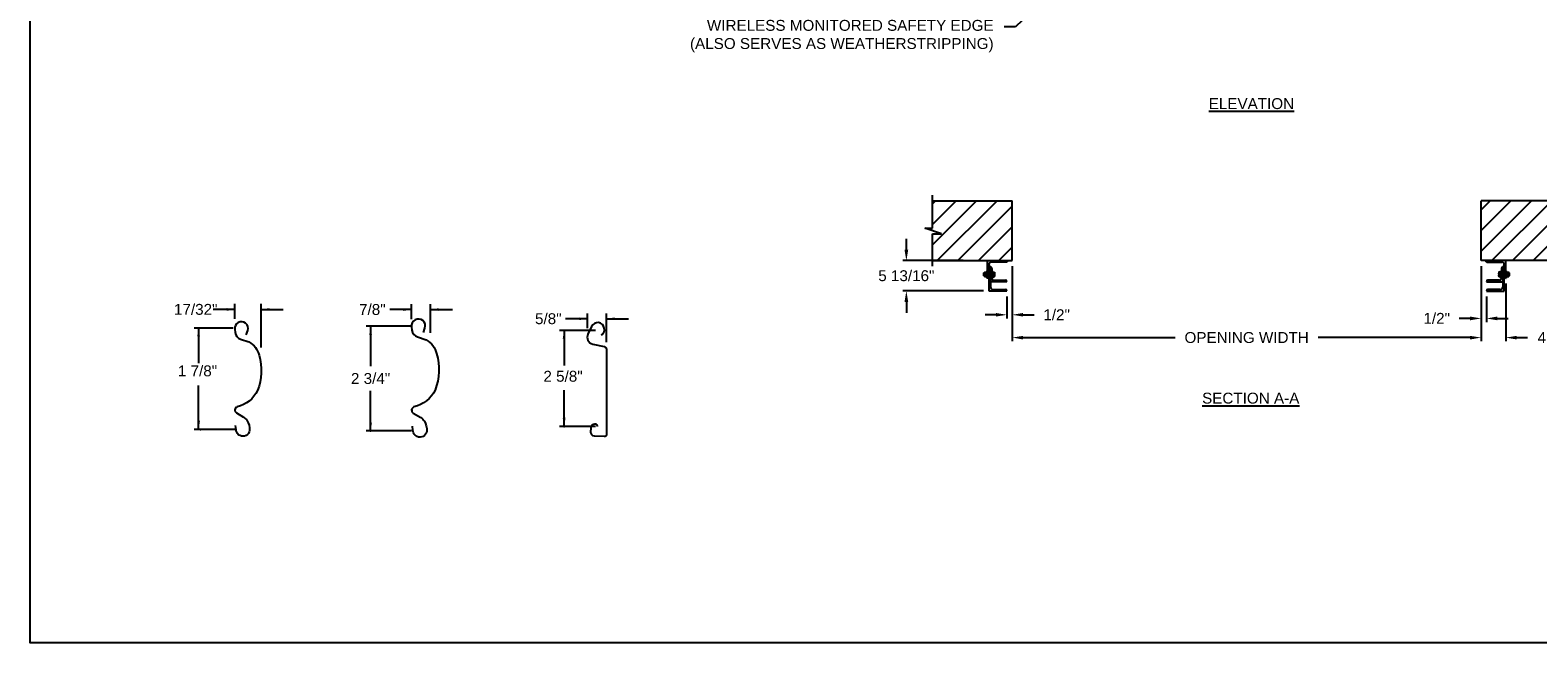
# Model space of a CAD drawing. Header units: inches. Extents: x 170 to 312, y 215 to 248.
# Tile 58 of 256: x 194 to 207, y 215 to 220. Entities that reach past the tile are written whole.
import ezdxf
from ezdxf import colors
from ezdxf.entities.mleader import LeaderData, LeaderLine
from ezdxf.enums import TextEntityAlignment as Align
from ezdxf.math import Vec2, Vec3

# ---------------------------------------------------------------- set-up
doc = ezdxf.new("R2010")
doc.units = ezdxf.units.IN
doc.header["$LTSCALE"] = 0.25
doc.header["$MEASUREMENT"] = 0
for name, color, linetype in [('ANNOTATIONS', 1, 'Continuous'), ('DETAILS', 4, 'Continuous'), ('MOTOR LH', 7, 'Continuous')]:
    doc.layers.add(name, color=color, linetype=linetype)
doc.styles.add('ARIAL', font='arial.ttf', dxfattribs={"height": 0.09375})
doc.dimstyles.new('STANDARD$0', dxfattribs={"dimtxt": 0.09375, "dimasz": 0.09375, "dimexe": 0.03125, "dimexo": 0.046875, "dimgap": 0.09, "dimtad": 0, "dimtih": 1, "dimtoh": 1, "dimdec": 4, "dimzin": 0, "dimdsep": 46, "dimtxsty": 'ARIAL', "dimcen": 0.09, "dimadec": 0, "dimazin": 0, "dimtfac": 1, "dimtdec": 4, "dimtofl": 0, "dimtmove": 0, "dimatfit": 1, "dimfxl": 1, "dimtolj": 1, "dimtzin": 0, "dimarcsym": 0})
pattern_1 = [(45, (23.52745, -32.78357), (-0.08838835, 0.08838835), [])]

# ---------------------------------------------------------------- blocks, each defined once
blk = doc.blocks.new('*D134')
at = {"layer": 'ANNOTATIONS', "color": 0, "lineweight": -2, "transparency": 16777216}
for p, q in [((201.791, 218.141), (201.791, 218.235)), ((202.28, 218.047), (201.76, 218.047)), ((202.455, 217.786), (201.76, 217.786)), ((201.791, 217.692), (201.791, 217.598))]:
    blk.add_line(p, q, dxfattribs=at)
at = {"layer": 'ANNOTATIONS', "color": 0, "transparency": 16777216}
for points in [[(201.775, 218.141), (201.807, 218.141), (201.791, 218.047)], [(201.775, 217.692), (201.807, 217.692), (201.791, 217.786)]]:
    blk.add_solid(points, dxfattribs=at)
at = {"layer": 'defpoints', "color": 0, "transparency": 16777216}
for p in [(202.327, 218.047), (201.791, 217.786), (202.502, 217.786)]:
    blk.add_point(p, dxfattribs=at)
at = {"layer": 'ANNOTATIONS', "color": 0, "transparency": 16777216, "insert": (201.791, 217.917), "char_height": 0.09375, "attachment_point": 5, "style": 'ARIAL'}
blk.add_mtext('\\A1;5 13/16"', dxfattribs=at)
blk = doc.blocks.new('*D135')
at = {"layer": 'ANNOTATIONS', "color": 0, "lineweight": -2, "transparency": 16777216}
for p, q in [((206.736, 218.001), (206.736, 217.519)), ((206.782, 217.739), (206.782, 217.519)), ((206.642, 217.55), (206.548, 217.55)), ((206.876, 217.55), (206.97, 217.55))]:
    blk.add_line(p, q, dxfattribs=at)
at = {"layer": 'ANNOTATIONS', "color": 0, "transparency": 16777216}
for points in [[(206.642, 217.566), (206.642, 217.534), (206.736, 217.55)], [(206.876, 217.566), (206.876, 217.534), (206.782, 217.55)]]:
    blk.add_solid(points, dxfattribs=at)
at = {"layer": 'defpoints', "color": 0, "transparency": 16777216}
for p in [(206.736, 218.047), (206.782, 217.786), (206.782, 217.55)]:
    blk.add_point(p, dxfattribs=at)
at = {"layer": 'ANNOTATIONS', "color": 0, "transparency": 16777216, "insert": (206.354, 217.55), "char_height": 0.0938, "attachment_point": 5, "style": 'ARIAL'}
blk.add_mtext('\\A1;1/2"', dxfattribs=at)
blk = doc.blocks.new('*D136')
at = {"layer": 'ANNOTATIONS', "color": 0, "lineweight": -2, "transparency": 16777216}
for p, q in [((202.702, 218.001), (202.702, 217.55)), ((202.655, 217.739), (202.655, 217.55)), ((202.562, 217.581), (202.468, 217.581)), ((202.796, 217.581), (202.89, 217.581))]:
    blk.add_line(p, q, dxfattribs=at)
at = {"layer": 'ANNOTATIONS', "color": 0, "transparency": 16777216}
for points in [[(202.562, 217.597), (202.562, 217.566), (202.655, 217.581)], [(202.796, 217.597), (202.796, 217.566), (202.702, 217.581)]]:
    blk.add_solid(points, dxfattribs=at)
at = {"layer": 'defpoints', "color": 0, "transparency": 16777216}
for p in [(202.702, 218.047), (202.655, 217.786), (202.655, 217.581)]:
    blk.add_point(p, dxfattribs=at)
at = {"layer": 'ANNOTATIONS', "color": 0, "transparency": 16777216, "insert": (203.084, 217.581), "char_height": 0.0938, "attachment_point": 5, "style": 'ARIAL'}
blk.add_mtext('\\A1;1/2"', dxfattribs=at)
blk = doc.blocks.new('*D139')
at = {"layer": 'ANNOTATIONS', "color": 0, "lineweight": -2, "transparency": 16777216}
for p, q in [((206.736, 218.001), (206.736, 217.353)), ((206.948, 217.851), (206.948, 217.353)), ((206.642, 217.385), (206.548, 217.385)), ((207.042, 217.385), (207.136, 217.385))]:
    blk.add_line(p, q, dxfattribs=at)
at = {"layer": 'ANNOTATIONS', "color": 0, "transparency": 16777216}
for points in [[(206.642, 217.4), (206.642, 217.369), (206.736, 217.385)], [(207.042, 217.4), (207.042, 217.369), (206.948, 217.385)]]:
    blk.add_solid(points, dxfattribs=at)
at = {"layer": 'defpoints', "color": 0, "transparency": 16777216}
for p in [(206.736, 218.047), (206.948, 217.897), (206.948, 217.385)]:
    blk.add_point(p, dxfattribs=at)
at = {"layer": 'ANNOTATIONS', "color": 0, "transparency": 16777216, "insert": (207.391, 217.385), "char_height": 0.0938, "attachment_point": 5, "style": 'ARIAL'}
blk.add_mtext('\\A1;4 1/2"', dxfattribs=at)
blk = doc.blocks.new('*D160')
at = {"layer": 'ANNOTATIONS', "color": 0, "lineweight": -2, "transparency": 16777216}
for p, q in [((202.702, 218.001), (202.702, 217.353)), ((206.736, 218.001), (206.736, 217.353)), ((202.796, 217.385), (204.103, 217.385)), ((206.642, 217.385), (205.335, 217.385))]:
    blk.add_line(p, q, dxfattribs=at)
at = {"layer": 'ANNOTATIONS', "color": 0, "transparency": 16777216}
for points in [[(202.796, 217.4), (202.796, 217.369), (202.702, 217.385)], [(206.642, 217.4), (206.642, 217.369), (206.736, 217.385)]]:
    blk.add_solid(points, dxfattribs=at)
at = {"layer": 'defpoints', "color": 0, "transparency": 16777216}
for p in [(202.702, 218.047), (206.736, 218.047), (206.736, 217.385)]:
    blk.add_point(p, dxfattribs=at)
at = {"layer": 'ANNOTATIONS', "color": 0, "transparency": 16777216, "insert": (204.719, 217.385), "char_height": 0.09375, "attachment_point": 5, "style": 'ARIAL'}
blk.add_mtext('\\A1;OPENING WIDTH', dxfattribs=at)

msp = doc.modelspace()

# ---------------------------------------------------------------- hatches: boundary and pattern name
at = {"layer": 'MOTOR LH'}
h = msp.add_hatch(dxfattribs=at)
h.set_pattern_fill('ANSI31', color=256, style=0)
h.set_pattern_definition(pattern_1)
h.paths.add_polyline_path([(202.70224, 218.56305), (202.01474, 218.56305), (202.01474, 218.32585), (201.95063, 218.32585), (202.0927, 218.27894), (202.01474, 218.27894), (202.01474, 218.04742), (202.70224, 218.04742), (202.70224, 218.20993)])
h = msp.add_hatch(dxfattribs=at)
h.set_pattern_fill('ANSI31', color=256, style=0)
h.set_pattern_definition(pattern_1)
h.paths.add_polyline_path([(207.48717, 218.32585), (207.42307, 218.32585), (207.42307, 218.56305), (206.73557, 218.56305), (206.73557, 218.04742), (206.75374, 218.04742), (207.42307, 218.04742), (207.42307, 218.27894), (207.3451, 218.27894)])

# ---------------------------------------------------------------- linework, layer by layer
at = {"layer": 'ANNOTATIONS'}
for p, q in [((196.01376, 217.54554), (196.01376, 217.67417)), ((196.24113, 217.3), (196.24113, 217.67417)), ((196.01376, 217.62729), (195.82626, 217.62729)), ((196.24113, 217.62729), (196.42863, 217.62729)), ((197.5333, 217.62619), (197.3458, 217.62619)), ((197.5333, 217.54444), (197.5333, 217.67306)), ((197.69782, 217.42608), (197.69782, 217.67306)), ((197.69782, 217.62619), (197.88532, 217.62619)), ((199.0472, 217.54689), (198.8597, 217.54689)), ((199.0472, 217.46513), (199.0472, 217.59376)), ((199.21171, 217.34678), (199.21171, 217.59376)), ((199.21171, 217.54689), (199.39921, 217.54689)), ((196.00022, 217.46623), (195.66272, 217.46623)), ((195.7012, 217.46623), (195.7012, 217.16466)), ((197.53247, 217.48306), (197.14454, 217.48306)), ((197.18118, 217.48306), (197.18118, 217.14004)), ((199.11552, 217.44645), (198.80772, 217.44645)), ((198.8462, 217.44645), (198.8462, 217.14489)), ((195.7012, 216.59435), (195.7012, 216.97154)), ((197.18118, 216.58302), (197.18118, 216.92604)), ((198.8462, 216.61924), (198.8462, 216.93393)), ((196.02835, 216.59435), (195.66272, 216.59435)), ((197.53247, 216.58302), (197.14454, 216.58302)), ((199.11552, 216.61924), (198.80772, 216.61924))]:
    msp.add_line(p, q, dxfattribs=at)
for p in [(199.17589, 217.41494), (195.7012, 216.66885), (198.8462, 216.69374), (195.71897, 216.59435), (197.18118, 216.58302), (198.8462, 216.61924)]:
    msp.add_point(p, dxfattribs=at)
for points in [[(195.94343, 217.61557), (195.94343, 217.63901), (196.01376, 217.62729)], [(196.31145, 217.63901), (196.31145, 217.61557), (196.24113, 217.62729)], [(197.46298, 217.61447), (197.46298, 217.63791), (197.5333, 217.62619)], [(197.76814, 217.63791), (197.76814, 217.61447), (197.69782, 217.62619)], [(198.97687, 217.53517), (198.97687, 217.55861), (199.0472, 217.54689)], [(199.28203, 217.55861), (199.28203, 217.53517), (199.21171, 217.54689)], [(195.71292, 217.39591), (195.68948, 217.39591), (195.7012, 217.46623)], [(197.1929, 217.40696), (197.16946, 217.40696), (197.18118, 217.47728)], [(198.85792, 217.37613), (198.83448, 217.37613), (198.8462, 217.44645)], [(195.71292, 216.66467), (195.68948, 216.66467), (195.7012, 216.59435)], [(197.1929, 216.65334), (197.16946, 216.65334), (197.18118, 216.58302)], [(198.85792, 216.68956), (198.83448, 216.68956), (198.8462, 216.61924)]]:
    msp.add_solid(points, dxfattribs=at)
at = {"layer": 'defpoints'}
msp.add_lwpolyline([(213.72204, 214.75854), (194.25216, 214.75854), (194.25216, 227.49365), (213.72204, 227.49365)], close=True, dxfattribs=at)
at = {"layer": 'DETAILS'}
for points in [[(197.63611, 217.42781), (197.64906, 217.46736, 1.25136537), (197.53363, 217.47825), (197.53755, 217.44787, 0.28712033), (197.58476, 217.39037), (197.65875, 217.36551, -0.22337537), (197.74917, 217.24712, -0.17060067), (197.73648, 216.93393, -0.22026111), (197.55475, 216.78823, 0.64862142), (197.54867, 216.73516), (197.61224, 216.69758, -0.11918191), (197.64448, 216.66624, -0.14967798), (197.66414, 216.58189), (197.66398, 216.58011, -0.533076), (197.58094, 216.53431, -0.02656611), (197.56514, 216.5441, -0.19330383), (197.54501, 216.58808), (197.54142, 216.62426)], [(196.11182, 217.40811), (196.12437, 217.44643, 1.25136537), (196.0125, 217.45699), (196.0163, 217.42754, 0.28712033), (196.06205, 217.37182), (196.13376, 217.34773, -0.22337537), (196.22139, 217.23299, -0.17060067), (196.20909, 216.92947, -0.22026111), (196.03296, 216.78827, 0.64862145), (196.02708, 216.73683), (196.08868, 216.7004, -0.11918191), (196.11993, 216.67003, -0.14967798), (196.13898, 216.58828), (196.13883, 216.58656, -0.533076), (196.05835, 216.54218, -0.02656611), (196.04304, 216.55167, -0.19330383), (196.02353, 216.59429), (196.02005, 216.62935)], [(199.16552, 217.40975, 0.33746117), (199.19245, 217.44781), (199.19213, 217.46569, 0.73725505), (199.08199, 217.48055), (199.05117, 217.41413, 0.47976839), (199.09299, 217.32981), (199.1914, 217.30824, -0.21720182), (199.21171, 217.28428), (199.21171, 216.54957, -0.36619075), (199.19197, 216.53415), (199.10731, 216.53687, -0.41028649), (199.07605, 216.57038), (199.07798, 216.60768, -0.37745755), (199.11181, 216.644, -0.31905635), (199.12369, 216.63852), (199.13476, 216.61924)]]:
    msp.add_lwpolyline(points, format="xyb", dxfattribs=at)
at = {"layer": 'MOTOR LH'}
for p, q in [((202.01474, 218.32585), (202.01474, 218.60992)), ((202.01474, 218.56305), (202.70224, 218.56305)), ((202.70224, 218.04742), (202.70224, 218.56305)), ((206.73557, 218.04742), (206.73557, 218.56305)), ((207.42307, 218.56305), (206.73557, 218.56305)), ((202.0927, 218.27894), (201.95063, 218.32585)), ((201.95063, 218.32585), (202.01474, 218.32585)), ((202.01474, 218.00055), (202.01474, 218.27894)), ((202.01474, 218.27894), (202.0927, 218.27894)), ((202.01474, 218.04742), (202.70224, 218.04742)), ((202.45724, 217.93969), (202.45872, 217.94117)), ((202.45724, 217.91766), (202.45724, 217.93969)), ((202.45872, 217.94117), (202.46234, 217.94117)), ((202.45872, 217.91617), (202.45872, 217.94117)), ((202.46234, 217.94742), (202.48474, 217.94742)), ((202.46234, 217.90992), (202.46234, 217.94742)), ((202.48474, 217.95992), (202.48974, 217.95992)), ((202.48474, 217.95992), (202.48474, 217.89742)), ((202.48974, 217.89742), (202.48974, 218.04742)), ((202.50224, 217.78574), (202.50224, 218.01617)), ((202.50224, 218.00055), (202.50225, 218.00055)), ((202.51474, 217.99117), (202.51475, 217.99117)), ((202.51474, 217.99117), (202.51474, 217.82011)), ((202.65225, 218.03492), (202.52099, 218.03492)), ((202.52724, 217.97868), (202.52724, 217.8943)), ((202.52724, 217.95992), (202.53224, 217.95992)), ((202.52724, 217.94868), (202.54671, 217.94868)), ((202.53224, 217.94868), (202.53224, 217.95992)), ((202.53589, 217.94742), (202.53589, 217.91009)), ((202.54839, 217.94742), (202.54839, 217.91009)), ((207.42307, 218.04742), (206.73557, 218.04742)), ((206.78556, 218.03492), (206.91682, 218.03492)), ((206.88942, 217.94742), (206.88942, 217.91009)), ((206.91057, 217.94868), (206.89109, 217.94868)), ((206.90192, 217.94742), (206.90192, 217.91009)), ((206.91057, 217.95992), (206.90557, 217.95992)), ((206.90557, 217.94868), (206.90557, 217.95992)), ((206.91057, 217.97868), (206.91057, 217.8943)), ((206.92307, 217.99117), (206.92306, 217.99117)), ((206.92307, 217.99117), (206.92307, 217.82011)), ((206.93557, 218.00055), (206.93556, 218.00055)), ((206.93557, 217.78574), (206.93557, 218.01617)), ((206.94807, 217.89742), (206.94807, 218.04742)), ((206.95307, 217.95992), (206.94807, 217.95992)), ((206.95307, 217.95992), (206.95307, 217.89742)), ((206.95307, 217.94742), (206.97547, 217.94742)), ((206.97547, 217.90992), (206.97547, 217.94742)), ((206.97908, 217.94117), (206.97547, 217.94117)), ((206.98057, 217.93969), (206.97908, 217.94117)), ((206.97908, 217.91617), (206.97908, 217.94117)), ((206.98057, 217.91766), (206.98057, 217.93969)), ((202.45872, 217.91617), (202.45724, 217.91766)), ((202.46234, 217.91617), (202.45872, 217.91617)), ((202.46234, 217.90992), (202.48474, 217.90992)), ((202.48224, 217.92867), (202.46484, 217.92867)), ((202.48974, 217.89742), (202.48474, 217.89742)), ((202.50223, 217.89742), (202.50224, 217.89742)), ((202.65536, 217.86617), (202.51474, 217.86617)), ((202.52724, 217.93152), (202.53421, 217.93152)), ((202.52724, 217.91151), (202.53421, 217.91151)), ((202.52724, 217.90866), (202.54671, 217.90866)), ((202.53224, 217.89742), (202.52724, 217.89742)), ((202.53224, 217.89742), (202.53224, 217.90866)), ((202.53589, 217.93152), (202.54671, 217.93152)), ((202.53589, 217.91151), (202.54671, 217.91151)), ((202.54286, 217.87867), (202.64287, 217.87867)), ((202.65536, 217.86618), (202.65536, 217.86617)), ((206.78244, 217.86618), (206.78244, 217.86617)), ((206.78244, 217.86617), (206.92307, 217.86617)), ((206.89494, 217.87867), (206.79493, 217.87867)), ((206.90192, 217.93152), (206.89109, 217.93152)), ((206.90192, 217.91151), (206.89109, 217.91151)), ((206.91057, 217.90866), (206.89109, 217.90866)), ((206.91057, 217.93152), (206.90359, 217.93152)), ((206.91057, 217.91151), (206.90359, 217.91151)), ((206.90557, 217.89742), (206.90557, 217.90866)), ((206.90557, 217.89742), (206.91057, 217.89742)), ((206.93558, 217.89742), (206.93557, 217.89742)), ((206.94807, 217.89742), (206.95307, 217.89742)), ((206.95307, 217.90992), (206.97547, 217.90992)), ((206.95557, 217.92867), (206.97297, 217.92867)), ((206.97547, 217.91617), (206.97908, 217.91617)), ((206.97908, 217.91617), (206.98057, 217.91766)), ((202.65536, 217.78574), (202.50224, 217.78574)), ((202.53661, 217.79824), (202.64287, 217.79824)), ((202.65536, 217.78575), (202.65536, 217.78574)), ((206.78244, 217.78575), (206.78244, 217.78574)), ((206.78244, 217.78574), (206.93557, 217.78574)), ((206.90119, 217.79824), (206.79493, 217.79824))]:
    msp.add_line(p, q, dxfattribs=at)
at = {"layer": 'MOTOR LH', "flags": 128}
for points in [[(202.53421, 217.94868), (202.53543, 217.94799), (202.53589, 217.94726)], [(202.53421, 217.93152), (202.53543, 217.93572), (202.53589, 217.9401)], [(202.54671, 217.94868), (202.54793, 217.94799), (202.54839, 217.94726)], [(202.54671, 217.93152), (202.54793, 217.93572), (202.54839, 217.9401)], [(206.89109, 217.94868), (206.88988, 217.94799), (206.88942, 217.94726)], [(206.89109, 217.93152), (206.88988, 217.93572), (206.88942, 217.9401)], [(206.90359, 217.94868), (206.90238, 217.94799), (206.90192, 217.94726)], [(206.90359, 217.93152), (206.90238, 217.93572), (206.90192, 217.9401)], [(202.53589, 217.92151), (202.53485, 217.92927), (202.53421, 217.93152)], [(202.53421, 217.91151), (202.53577, 217.91902), (202.53589, 217.92151)], [(202.53421, 217.90866), (202.53543, 217.90936), (202.53589, 217.91009)], [(202.54839, 217.92151), (202.54735, 217.92927), (202.54671, 217.93152)], [(202.54671, 217.91151), (202.54827, 217.91902), (202.54839, 217.92151)], [(202.54671, 217.90866), (202.54793, 217.90936), (202.54839, 217.91009)], [(206.88942, 217.92151), (206.89045, 217.92927), (206.89109, 217.93152)], [(206.89109, 217.91151), (206.88953, 217.91902), (206.88942, 217.92151)], [(206.89109, 217.90866), (206.88988, 217.90936), (206.88942, 217.91009)], [(206.90192, 217.92151), (206.90295, 217.92927), (206.90359, 217.93152)], [(206.90359, 217.91151), (206.90203, 217.91902), (206.90192, 217.92151)], [(206.90359, 217.90866), (206.90238, 217.90936), (206.90192, 217.91009)]]:
    msp.add_lwpolyline(points, dxfattribs=at)
at = {"layer": 'MOTOR LH'}
for centre, radius, start, end in [((202.48535, 217.93693), 0.02304, 152.913174, 177.22408), ((202.4812, 217.93806), 0.01886, 180.027798, 209.834947), ((202.46172, 217.93693), 0.02304, 2.77592, 27.086826), ((202.46587, 217.93806), 0.01886, 330.165053, 359.972202), ((202.52099, 218.01617), 0.01875, 90, 180), ((202.50225, 217.98806), 0.01249, 0, 90), ((202.51475, 217.97868), 0.01249, 0, 90), ((202.51087, 217.93968), 0.02502, 0.97621, 21.106816), ((202.52337, 217.93968), 0.02502, 0.97631, 21.106527), ((202.65225, 218.04741), 0.01249, 270, 0), ((206.78556, 218.04741), 0.01249, 180, 270), ((206.91443, 217.93968), 0.02502, 158.893473, 179.02369), ((206.92693, 217.93968), 0.02502, 158.893184, 179.02379), ((206.92306, 217.97868), 0.01249, 90, 180), ((206.91682, 218.01617), 0.01875, 0, 90), ((206.93556, 217.98806), 0.01249, 90, 180), ((206.97608, 217.93693), 0.02304, 152.913174, 177.22408), ((206.97193, 217.93806), 0.01886, 180.027798, 209.834947), ((206.95246, 217.93693), 0.02304, 2.77592, 27.086826), ((206.95661, 217.93806), 0.01886, 330.165053, 359.972202), ((202.48535, 217.91818), 0.02304, 152.913175, 177.224058), ((202.4812, 217.91931), 0.01886, 180.027798, 209.834947), ((202.46172, 217.91818), 0.02304, 2.775942, 27.086825), ((202.46587, 217.91931), 0.01886, 330.165053, 359.972202), ((202.48975, 217.90991), 0.01249, 270, 0), ((202.53661, 217.82011), 0.02188, 180, 270), ((202.54286, 217.8943), 0.01562, 180, 270), ((202.53365, 217.90915), 0.00243, 22.723879, 76.579246), ((202.54615, 217.90915), 0.00243, 22.723939, 76.57869), ((202.64287, 217.86618), 0.01249, 0, 90), ((206.79493, 217.86618), 0.01249, 90, 180), ((206.89166, 217.90915), 0.00243, 103.42131, 157.276061), ((206.89494, 217.8943), 0.01562, 270, 0), ((206.90119, 217.82011), 0.02188, 270, 0), ((206.90416, 217.90915), 0.00243, 103.420754, 157.276121), ((206.94806, 217.90991), 0.01249, 180, 270), ((206.97608, 217.91818), 0.02304, 152.913175, 177.224058), ((206.97193, 217.91931), 0.01886, 180.027798, 209.834947), ((206.95246, 217.91818), 0.02304, 2.775942, 27.086825), ((206.95661, 217.91931), 0.01886, 330.165053, 359.972202), ((202.64287, 217.78575), 0.01249, 0, 90), ((206.79493, 217.78575), 0.01249, 90, 180)]:
    msp.add_arc(centre, radius, start, end, dxfattribs=at)

# ---------------------------------------------------------------- texts
at = {"layer": 'ANNOTATIONS', "style": 'ARIAL'}
for s, p in [('1 7/8"', (195.52335, 217.05177)), ('2 5/8"', (198.66835, 217.00538))]:
    msp.add_text(s, height=0.09375, dxfattribs=at).set_placement(p)
msp.add_text('2 3/4"', height=0.09375, dxfattribs=at).set_placement((197.18118, 217.03304), align=Align.MIDDLE_CENTER)
at = {"layer": 'ANNOTATIONS', "char_height": 0.09375, "attachment_point": 2, "style": 'ARIAL'}
for s, insert, width in [('{\\LELEVATION}', (204.75979, 219.44522), 3.0834986), ('{\\LSECTION A-A}', (204.75389, 216.91103), 1.3823677)]:
    msp.add_mtext(s, dxfattribs=dict(at, insert=insert, width=width))
at = {"layer": 'ANNOTATIONS', "char_height": 0.09375, "attachment_point": 5, "style": 'ARIAL'}
for s, insert in [('17/32"', (195.6769, 217.62729)), ('7/8"', (197.19644, 217.62619)), ('\\A1;5/8"', (198.71034, 217.54689))]:
    msp.add_mtext(s, dxfattribs=dict(at, insert=insert))

# ---------------------------------------------------------------- dimensions: what is measured, and where the dimension line sits
at = {"layer": 'ANNOTATIONS'}
for base, p1, p2, angle, text, picture, middle in [((201.79089, 217.78574), (202.32724, 218.04741), (202.50224, 217.78574), 90, '5 13/16"', '*D134', (201.79089, 217.91658)), ((202.65536, 217.58132), (202.70224, 218.04742), (202.65536, 217.78574), 180, '1/2"', '*D136', (203.08381, 217.58132))]:
    dim = msp.add_linear_dim(base=base, p1=p1, p2=p2, angle=angle, text=text, dimstyle='STANDARD$0', dxfattribs=at)
    dim.commit()
    dim.dimension.update_dxf_attribs({"geometry": picture, "text_midpoint": middle, "dimtype": 160})
dim = msp.add_aligned_dim(p1=(202.70224, 218.04742), p2=(206.73557, 218.04742), distance=-0.6628, text='OPENING WIDTH', dimstyle='STANDARD$0', dxfattribs=at)
dim.commit()
dim.dimension.update_dxf_attribs({"geometry": '*D160', "text_midpoint": (204.7189, 217.38462)})
for base, p2, text, picture, middle in [((206.78244, 217.55007), (206.78244, 217.78574), '1/2"', '*D135', (206.35399, 217.55007)), ((206.94807, 217.38462), (206.94807, 217.89742), '4 1/2"', '*D139', (207.39056, 217.38462))]:
    dim = msp.add_linear_dim(base=base, p1=(206.73557, 218.04742), p2=p2, text=text, dimstyle='STANDARD$0', dxfattribs=at)
    dim.commit()
    dim.dimension.update_dxf_attribs({"geometry": picture, "text_midpoint": middle, "dimtype": 160})

# ---------------------------------------------------------------- leaders
ml = msp.add_multileader_mtext('Standard', dxfattribs=at)
ml.set_content('WIRELESS MONITORED SAFETY EDGE \\P(ALSO SERVES AS WEATHERSTRIPPING)', color=256, style='ARIAL')
ml.set_leader_properties()
ml.build(insert=Vec2(0, 0))
ml.multileader.update_dxf_attribs({"dogleg_length": 0.36, "arrow_head_size": 0.09375})
ctx = ml.context
ctx.base_point, ctx.char_height, ctx.arrow_head_size, ctx.landing_gap_size, ctx.plane_origin = Vec3(199.85178, 220.0578), 0.09375, 0.09375, 0.09, Vec3(203.41675, 219.62457)
ctx.text_align_type = 2
notes = []
notes.append((ctx, [(0, (1, 1, 0), (202.72967, 220.0578), (-1, 0), 0.09796, [(0, [(203.11384, 220.42387)], 0, [])])]))
ctx.mtext.insert, ctx.mtext.alignment, ctx.mtext.flow_direction = Vec3(202.54172, 220.11845), 3, 5
for ctx, leaders in notes:
    for number, flags, end, landing, length, lines in leaders:
        leader = LeaderData()
        leader.index, (leader.has_last_leader_line, leader.has_dogleg_vector, leader.attachment_direction) = number, flags
        leader.last_leader_point, leader.dogleg_vector, leader.dogleg_length = Vec3(end), Vec3(landing), length
        for number, points, colour, breaks in lines:
            line = LeaderLine()
            line.index, line.vertices, line.color, line.breaks = number, Vec3.list(points), colors.encode_raw_color(colour), breaks
            leader.lines.append(line)
        ctx.leaders.append(leader)

doc.saveas('drawing.dxf')
